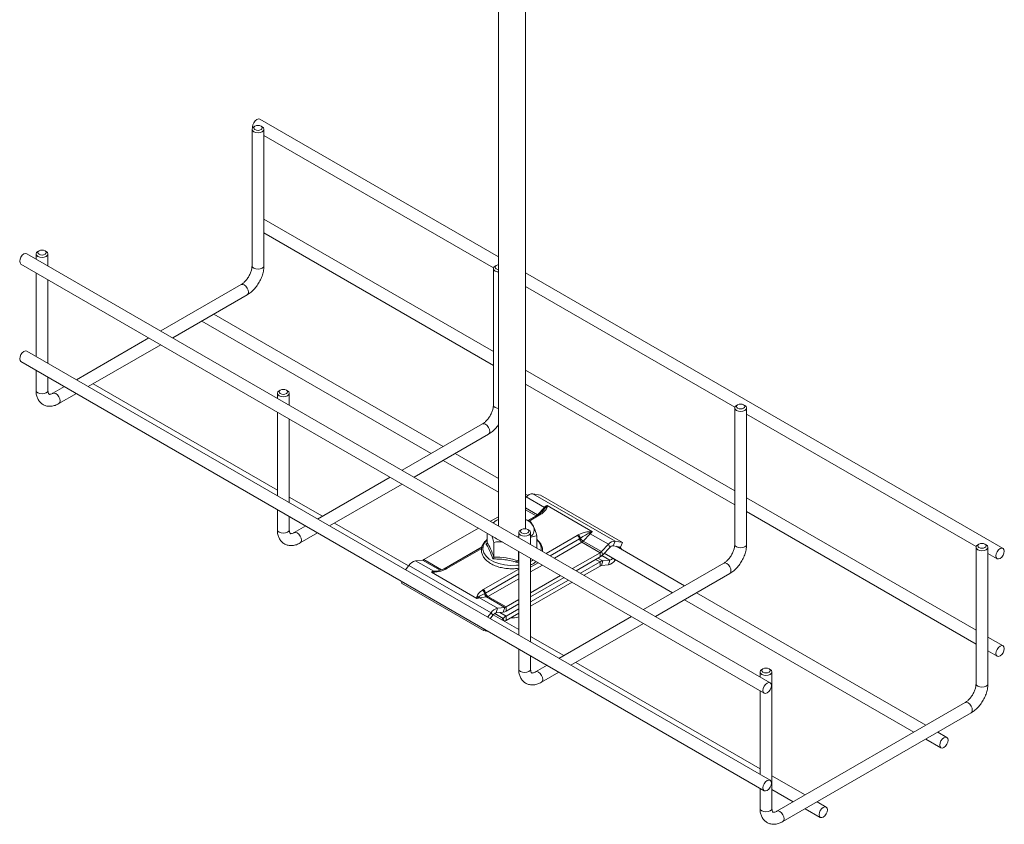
# Model space of a CAD drawing. Header units: millimetres. Extents: x 23 to 823, y -1198 to -144.
# Tile 1 of 5: x 23 to 311, y -1198 to -963. Entities that reach past the tile are written whole.
import ezdxf

# ---------------------------------------------------------------- set-up
doc = ezdxf.new("R2010")
doc.units = ezdxf.units.MM

msp = doc.modelspace()

# ---------------------------------------------------------------- linework, layer by layer
at = {"color": 7, "linetype": 'Continuous', "lineweight": 15}
for p, q in [((162.92, -830.5), (162.92, -1110.82)), ((170.92, -1111.69), (170.92, -833.2)), ((162.92, -1032.03), (93.02, -991.68)), ((90.75, -994.62), (90.75, -1034.61)), ((90.91, -993.91), (90.93, -994.17)), ((91.61, -993.7), (91.26, -993.91)), ((93.74, -993.91), (93.38, -993.7)), ((94.25, -1034.61), (94.25, -994.62)), ((94.25, -996.43), (161.49, -1035.25)), ((161.46, -1059.77), (94.25, -1020.97)), ((94.25, -1025.01), (161.46, -1063.81)), ((242.57, -1156.8), (24.78, -1031.07)), ((27.46, -1031.16), (27.46, -1032.62)), ((28.33, -1030.24), (27.98, -1030.44)), ((30.45, -1030.44), (30.1, -1030.24)), ((30.96, -1034.64), (30.96, -1031.16)), ((23.03, -1034.1), (240.82, -1159.83)), ((161.46, -1035.44), (161.46, -1075.43)), ((162.33, -1034.53), (161.97, -1034.73)), ((27.46, -1036.66), (27.46, -1061.2)), ((310.81, -1117.41), (170.92, -1036.65)), ((30.96, -1063.22), (30.96, -1038.68)), ((87.56, -1040.13), (64.02, -1053.72)), ((170.92, -1040.69), (232.2, -1076.07)), ((67.52, -1055.74), (89.31, -1043.17)), ((146.77, -1087.59), (79.56, -1048.79)), ((76.06, -1050.81), (143.27, -1089.61)), ((60.52, -1055.74), (39.27, -1068.01)), ((42.77, -1070.03), (64.02, -1057.76)), ((242.57, -1185.38), (24.78, -1059.65)), ((23.03, -1062.68), (240.82, -1188.41)), ((27.46, -1065.24), (27.46, -1071.14)), ((30.96, -1071.14), (30.96, -1067.26)), ((232.17, -1100.59), (170.92, -1065.23)), ((35.77, -1070.03), (32.4, -1071.97)), ((98.17, -1100.36), (44.2, -1069.2)), ((170.92, -1069.27), (232.17, -1104.63)), ((34.15, -1075.01), (39.27, -1072.05)), ((98.17, -1071.98), (98.17, -1073.44)), ((99.04, -1071.06), (98.69, -1071.26)), ((101.16, -1071.26), (100.81, -1071.06)), ((101.67, -1075.46), (101.67, -1071.98)), ((233.04, -1075.35), (232.68, -1075.55)), ((235.16, -1075.55), (234.8, -1075.35)), ((98.17, -1077.48), (98.17, -1102.02)), ((232.17, -1076.26), (232.17, -1116.25)), ((235.67, -1116.25), (235.67, -1076.26)), ((235.67, -1078.07), (302.91, -1116.89)), ((101.67, -1104.04), (101.67, -1079.5)), ((158.27, -1080.95), (134.73, -1094.54)), ((138.23, -1096.56), (160.02, -1083.99)), ((162.92, -1096.92), (150.27, -1089.61)), ((146.77, -1091.63), (162.92, -1100.96)), ((131.23, -1096.56), (109.98, -1108.83)), ((113.48, -1110.85), (134.73, -1098.58)), ((171.59, -1101.92), (170.92, -1101.54)), ((173.07, -1101.43), (197.11, -1115.31)), ((173.07, -1101.43), (175.28, -1101.82)), ((175.28, -1101.82), (199.32, -1115.69)), ((111.41, -1108), (101.67, -1102.38)), ((170.92, -1102.55), (171.12, -1102.34)), ((171.12, -1102.34), (176.43, -1105.41)), ((190.52, -1112.55), (177.18, -1104.85)), ((302.88, -1141.41), (235.67, -1102.61)), ((98.17, -1106.06), (98.17, -1111.96)), ((174.84, -1107.39), (171.62, -1109.25)), ((174.37, -1107.55), (176.43, -1105.41)), ((174.83, -1107.39), (174.84, -1107.39)), ((175.99, -1106.42), (175.02, -1107.27)), ((175.61, -1107.26), (175.34, -1107.44)), ((235.67, -1106.65), (302.88, -1145.45)), ((101.67, -1111.96), (101.67, -1108.08)), ((136.62, -1122.56), (114.91, -1110.02)), ((160.59, -1109.47), (162.92, -1108.13)), ((161.44, -1109.96), (162.33, -1109.29)), ((162.33, -1109.29), (162.92, -1108.98)), ((106.48, -1110.85), (103.11, -1112.79)), ((104.86, -1115.83), (109.98, -1112.87)), ((141.13, -1120.7), (157.09, -1111.49)), ((159.67, -1115.77), (159.67, -1112.98)), ((168.88, -1112.8), (168.88, -1114.26)), ((169.75, -1111.88), (169.4, -1112.08)), ((171.87, -1112.08), (171.52, -1111.88)), ((172.38, -1116.28), (172.38, -1112.8)), ((186.04, -1113.61), (186.34, -1113.45)), ((189.86, -1113.16), (187.8, -1115.31)), ((189.54, -1112.54), (190.52, -1112.55)), ((189.86, -1113.16), (195.16, -1116.22)), ((159.3, -1116.12), (159.65, -1115.85)), ((161.61, -1119.95), (161.61, -1115.66)), ((174.17, -1117.31), (174.17, -1113.71)), ((186.94, -1114.49), (186.72, -1114.62)), ((187.41, -1115.63), (192.71, -1118.69)), ((187.8, -1115.31), (193.11, -1118.37)), ((193.11, -1118.37), (195.16, -1116.22)), ((195.56, -1117.13), (195.16, -1116.22)), ((197.11, -1115.31), (196.54, -1116.67)), ((197.11, -1115.31), (199.32, -1115.69)), ((198.74, -1117.06), (199.32, -1115.69)), ((303.75, -1116.17), (303.39, -1116.37)), ((305.87, -1116.37), (305.51, -1116.17)), ((158.14, -1117.03), (147.31, -1123.28)), ((168.86, -1121.08), (168.86, -1118.29)), ((168.88, -1118.3), (168.88, -1142.84)), ((184.63, -1123.35), (192.71, -1118.69)), ((192.71, -1119.91), (192.71, -1118.69)), ((193.11, -1118.37), (193.5, -1119.27)), ((193.5, -1119.27), (195.56, -1117.13)), ((193.91, -1118.85), (213.98, -1130.43)), ((196.54, -1116.67), (198.74, -1117.06)), ((217.48, -1128.41), (197.4, -1116.82)), ((198.74, -1117.28), (198.18, -1116.96)), ((198.58, -1117.5), (198.74, -1117.28)), ((198.74, -1117.28), (199.25, -1117.89)), ((302.88, -1117.08), (302.88, -1157.07)), ((306.38, -1157.07), (306.38, -1117.08)), ((306.38, -1118.89), (309.06, -1120.44)), ((138.68, -1121.07), (140.74, -1120.84)), ((138.68, -1121.07), (143.98, -1124.13)), ((172.38, -1144.86), (172.38, -1120.32)), ((185.69, -1123.96), (192.71, -1119.91)), ((186.97, -1124.7), (192.71, -1121.39)), ((192.71, -1122.61), (192.71, -1121.39)), ((193.5, -1121.11), (193.11, -1122.47)), ((193.11, -1122.47), (195.16, -1122.24)), ((193.5, -1121.11), (195.56, -1120.88)), ((195.16, -1122.24), (195.56, -1120.88)), ((197.11, -1120.9), (197.22, -1120.76)), ((228.98, -1121.78), (205.44, -1135.36)), ((135.75, -1123.71), (136.73, -1122.41)), ((136.73, -1122.41), (160.77, -1136.29)), ((143.32, -1124.4), (156.66, -1132.09)), ((144.3, -1124.4), (143.32, -1124.4)), ((147.08, -1123.4), (144.76, -1124.17)), ((147.07, -1123.4), (147.09, -1123.4)), ((147.81, -1123.33), (147.5, -1123.49)), ((188.03, -1125.31), (192.71, -1122.61)), ((208.94, -1137.38), (230.73, -1124.81)), ((134.52, -1127.62), (134.72, -1127.16)), ((158.57, -1141.5), (134.52, -1127.62)), ((172.38, -1130.42), (181.13, -1125.37)), ((172.38, -1131.65), (182.19, -1125.98)), ((172.38, -1133.12), (183.47, -1126.72)), ((172.38, -1134.35), (184.53, -1127.33)), ((158.23, -1129.68), (158.5, -1129.51)), ((159.19, -1130.51), (158.99, -1130.62)), ((288.19, -1169.23), (220.98, -1130.43)), ((159.47, -1131.66), (157.42, -1131.89)), ((157.42, -1131.89), (162.72, -1134.95)), ((159.47, -1131.66), (164.78, -1134.72)), ((159.87, -1131.52), (165.17, -1134.58)), ((165.17, -1134.58), (168.88, -1132.44)), ((165.17, -1135.81), (168.88, -1133.67)), ((217.48, -1132.46), (284.69, -1171.25)), ((159.79, -1137.59), (160.77, -1136.29)), ((161.35, -1136.99), (160.77, -1136.29)), ((162.72, -1134.95), (162.32, -1136.32)), ((162.32, -1136.32), (164.38, -1136.09)), ((162.72, -1134.95), (164.78, -1134.72)), ((164.38, -1136.09), (164.78, -1134.72)), ((165.17, -1134.58), (165.17, -1135.81)), ((165.17, -1137.28), (168.88, -1135.14)), ((165.17, -1138.51), (168.88, -1136.37)), ((160.56, -1138.03), (161.35, -1136.99)), ((168.88, -1141.18), (161.43, -1136.88)), ((163.97, -1138.35), (164.38, -1137.92)), ((165.17, -1137.28), (165.17, -1138.51)), ((201.94, -1137.38), (180.69, -1149.65)), ((184.19, -1151.67), (205.44, -1139.4)), ((158.57, -1141.5), (158.76, -1141.04)), ((158.57, -1141.5), (160, -1141.75)), ((182.12, -1148.82), (172.38, -1143.2)), ((310.81, -1145.99), (306.38, -1143.43)), ((168.88, -1146.88), (168.88, -1152.78)), ((306.38, -1147.47), (309.06, -1149.02)), ((172.38, -1152.78), (172.38, -1148.9)), ((239.59, -1182), (185.62, -1150.84)), ((177.19, -1151.67), (173.82, -1153.62)), ((175.57, -1156.65), (180.69, -1153.69)), ((239.59, -1153.62), (239.59, -1155.08)), ((240.46, -1152.7), (240.11, -1152.9)), ((242.58, -1152.9), (242.23, -1152.7)), ((243.09, -1193.6), (243.09, -1153.62)), ((239.59, -1159.12), (239.59, -1183.66)), ((299.69, -1162.6), (244.54, -1194.44)), ((246.29, -1197.47), (301.44, -1165.63)), ((294.37, -1172.8), (291.69, -1171.25)), ((288.19, -1173.28), (292.62, -1175.83)), ((252.83, -1189.64), (243.09, -1184.02)), ((239.59, -1187.7), (239.59, -1193.6)), ((243.09, -1188.06), (249.33, -1191.67)), ((252.83, -1193.69), (257.26, -1196.24)), ((259.01, -1193.21), (256.34, -1191.67))]:
    msp.add_line(p, q, dxfattribs=at)
at = {"color": 8, "linetype": 'Continuous', "lineweight": 15}
for p, q in [((170.92, -1105.56), (174.37, -1107.55)), ((170.92, -1106.11), (173.97, -1107.87)), ((175.34, -1107.44), (171.94, -1109.4)), ((174.37, -1107.55), (174.47, -1107.6)), ((171.6, -1109.24), (173.97, -1107.87)), ((173.97, -1107.87), (173.99, -1107.88)), ((176.9, -1118.89), (186.04, -1113.61)), ((186.72, -1114.62), (178.12, -1119.59)), ((187.41, -1115.63), (179.33, -1120.29)), ((147.06, -1123.41), (158.15, -1117.01)), ((158.05, -1117.42), (147.81, -1123.33)), ((140.74, -1120.84), (145.86, -1123.8)), ((141.13, -1120.7), (146.27, -1123.67)), ((172.38, -1121.28), (172.96, -1120.98)), ((174.61, -1121.61), (172.38, -1122.9)), ((172.96, -1120.98), (173.24, -1120.81)), ((192.71, -1121.39), (191.43, -1120.65)), ((193.5, -1121.11), (192.07, -1120.28)), ((195.56, -1120.88), (193.23, -1119.54)), ((196.79, -1120.51), (197.11, -1120.9)), ((143.98, -1124.13), (145.31, -1123.99)), ((158.5, -1129.51), (168.88, -1123.51)), ((168.88, -1124.92), (159.19, -1130.51)), ((175.83, -1122.31), (172.38, -1124.3)), ((168.88, -1126.32), (159.87, -1131.52)), ((164.38, -1137.92), (161.89, -1136.48)), ((165.17, -1137.28), (163.31, -1136.21)), ((164.77, -1138.8), (164.38, -1137.92))]:
    msp.add_line(p, q, dxfattribs=at)
at = {"color": 7, "linetype": 'Continuous', "lineweight": 15, "flags": 128}
for points in [[(93.02, -991.68), (92.62, -991.6), (92.15, -991.77), (91.67, -992.15), (91.27, -992.69), (91, -993.31), (90.91, -993.91)], [(93.74, -993.91), (94.12, -994.24), (94.25, -994.62), (94.12, -995.01), (93.74, -995.34), (93.17, -995.56), (92.5, -995.63), (91.83, -995.56), (91.26, -995.34), (90.88, -995.01), (90.75, -994.62), (90.88, -994.24), (91.26, -993.91), (91.26, -993.91)], [(93.38, -993.7), (92.98, -993.55), (92.5, -993.49), (92.02, -993.55), (91.61, -993.7), (91.34, -993.94), (91.25, -994.21), (91.34, -994.49), (91.61, -994.73), (92.02, -994.88), (92.5, -994.94), (92.98, -994.88), (93.38, -994.73), (93.65, -994.49), (93.75, -994.21), (93.65, -993.94), (93.38, -993.7)], [(24.78, -1031.07), (24.38, -1030.99), (23.91, -1031.16), (23.44, -1031.54), (23.03, -1032.08), (22.77, -1032.7), (22.67, -1033.3), (22.77, -1033.79), (23.03, -1034.1), (23.03, -1034.1)], [(30.45, -1030.44), (30.83, -1030.77), (30.96, -1031.16), (30.83, -1031.54), (30.45, -1031.87), (29.88, -1032.09), (29.21, -1032.17), (28.54, -1032.09), (27.98, -1031.87), (27.6, -1031.54), (27.46, -1031.16), (27.6, -1030.77), (27.98, -1030.44), (27.98, -1030.44)], [(30.1, -1030.24), (29.69, -1030.08), (29.21, -1030.03), (28.73, -1030.08), (28.33, -1030.24), (28.06, -1030.47), (27.96, -1030.75), (28.06, -1031.03), (28.33, -1031.26), (28.73, -1031.42), (29.21, -1031.47), (29.69, -1031.42), (30.1, -1031.26), (30.37, -1031.03), (30.46, -1030.75), (30.37, -1030.47), (30.1, -1030.24)], [(162.92, -1036.44), (162.54, -1036.38), (161.97, -1036.16), (161.59, -1035.83), (161.46, -1035.44), (161.59, -1035.06), (161.97, -1034.73)], [(162.92, -1034.33), (162.73, -1034.37), (162.33, -1034.53), (162.05, -1034.76), (161.96, -1035.04), (162.05, -1035.31), (162.33, -1035.55), (162.73, -1035.7), (162.92, -1035.74)], [(24.78, -1059.65), (24.38, -1059.57), (23.91, -1059.74), (23.44, -1060.12), (23.03, -1060.66), (22.77, -1061.28), (22.67, -1061.88), (22.77, -1062.37), (23.03, -1062.68), (23.03, -1062.68)], [(101.16, -1071.26), (101.54, -1071.59), (101.67, -1071.98), (101.54, -1072.36), (101.16, -1072.69), (100.59, -1072.91), (99.92, -1072.99), (99.25, -1072.91), (98.69, -1072.69), (98.31, -1072.36), (98.17, -1071.98), (98.31, -1071.59), (98.69, -1071.26), (98.69, -1071.26)], [(100.81, -1071.06), (100.4, -1070.9), (99.92, -1070.85), (99.44, -1070.9), (99.04, -1071.06), (98.77, -1071.29), (98.67, -1071.57), (98.77, -1071.85), (99.04, -1072.08), (99.44, -1072.24), (99.92, -1072.29), (100.4, -1072.24), (100.81, -1072.08), (101.08, -1071.85), (101.17, -1071.57), (101.08, -1071.29), (100.81, -1071.06)], [(235.16, -1075.55), (235.54, -1075.88), (235.67, -1076.26), (235.54, -1076.65), (235.16, -1076.98), (234.59, -1077.2), (233.92, -1077.27), (233.25, -1077.2), (232.68, -1076.98), (232.3, -1076.65), (232.17, -1076.26), (232.3, -1075.88), (232.68, -1075.55), (232.68, -1075.55)], [(234.8, -1075.35), (234.4, -1075.19), (233.92, -1075.13), (233.44, -1075.19), (233.04, -1075.35), (232.77, -1075.58), (232.67, -1075.86), (232.77, -1076.13), (233.04, -1076.37), (233.44, -1076.52), (233.92, -1076.58), (234.4, -1076.52), (234.8, -1076.37), (235.07, -1076.13), (235.17, -1075.86), (235.07, -1075.58), (234.8, -1075.35)], [(161.41, -1109.95), (161.76, -1109.65), (162.33, -1109.29)], [(171.87, -1112.08), (172.25, -1112.41), (172.38, -1112.8), (172.25, -1113.18), (171.87, -1113.51), (171.3, -1113.73), (170.63, -1113.81), (169.96, -1113.73), (169.4, -1113.51), (169.02, -1113.18), (168.88, -1112.8), (169.02, -1112.41), (169.4, -1112.08), (169.4, -1112.08)], [(171.52, -1111.88), (171.11, -1111.72), (170.63, -1111.67), (170.16, -1111.72), (169.75, -1111.88), (169.48, -1112.11), (169.38, -1112.39), (169.48, -1112.67), (169.75, -1112.9), (170.16, -1113.06), (170.63, -1113.11), (171.11, -1113.06), (171.52, -1112.9), (171.79, -1112.67), (171.88, -1112.39), (171.79, -1112.11), (171.52, -1111.88)], [(168.53, -1114.05), (168.79, -1113.98), (168.88, -1113.95)], [(305.87, -1116.37), (306.25, -1116.7), (306.38, -1117.08), (306.25, -1117.47), (305.87, -1117.8), (305.3, -1118.02), (304.63, -1118.09), (303.96, -1118.02), (303.39, -1117.8), (303.01, -1117.47), (302.88, -1117.08), (303.01, -1116.7), (303.39, -1116.37), (303.39, -1116.37)], [(305.51, -1116.17), (305.11, -1116.01), (304.63, -1115.95), (304.15, -1116.01), (303.75, -1116.17), (303.48, -1116.4), (303.38, -1116.68), (303.48, -1116.95), (303.75, -1117.19), (304.15, -1117.34), (304.63, -1117.4), (305.11, -1117.34), (305.51, -1117.19), (305.79, -1116.95), (305.88, -1116.68), (305.79, -1116.4), (305.51, -1116.17)], [(308.7, -1119.64), (308.79, -1120.13), (309.06, -1120.44), (309.46, -1120.52), (309.93, -1120.35), (310.41, -1119.97), (310.81, -1119.43), (311.08, -1118.81), (311.17, -1118.21), (311.08, -1117.71), (310.81, -1117.41), (310.41, -1117.33), (309.93, -1117.49), (309.46, -1117.87), (309.06, -1118.42), (308.79, -1119.03), (308.7, -1119.64)], [(168.88, -1121.13), (168.76, -1121.16), (167.48, -1121.34)], [(308.7, -1148.21), (308.79, -1148.71), (309.06, -1149.02), (309.46, -1149.09), (309.93, -1148.93), (310.41, -1148.55), (310.81, -1148.01), (311.08, -1147.39), (311.17, -1146.79), (311.08, -1146.29), (310.81, -1145.99), (310.41, -1145.91), (309.93, -1146.07), (309.46, -1146.45), (309.06, -1147), (308.79, -1147.61), (308.7, -1148.21)], [(242.58, -1152.9), (242.96, -1153.23), (243.09, -1153.62), (242.96, -1154.01), (242.58, -1154.33), (242.01, -1154.55), (241.34, -1154.63), (240.67, -1154.55), (240.11, -1154.33), (239.73, -1154.01), (239.59, -1153.62), (239.73, -1153.23), (240.11, -1152.9), (240.11, -1152.9)], [(242.23, -1152.7), (241.82, -1152.54), (241.34, -1152.49), (240.87, -1152.54), (240.46, -1152.7), (240.19, -1152.93), (240.09, -1153.21), (240.19, -1153.49), (240.46, -1153.72), (240.87, -1153.88), (241.34, -1153.93), (241.82, -1153.88), (242.23, -1153.72), (242.5, -1153.49), (242.59, -1153.21), (242.5, -1152.93), (242.23, -1152.7)], [(242.94, -1157.6), (242.84, -1157.11), (242.57, -1156.8), (242.17, -1156.72), (241.7, -1156.88), (241.22, -1157.27), (240.82, -1157.81), (240.56, -1158.43), (240.46, -1159.03), (240.56, -1159.52), (240.82, -1159.83), (241.22, -1159.91), (241.7, -1159.74), (242.17, -1159.36), (242.57, -1158.82), (242.84, -1158.2), (242.94, -1157.6)], [(292.26, -1175.03), (292.35, -1175.52), (292.62, -1175.83), (293.02, -1175.91), (293.49, -1175.75), (293.97, -1175.36), (294.37, -1174.82), (294.64, -1174.2), (294.73, -1173.6), (294.64, -1173.11), (294.37, -1172.8), (293.97, -1172.72), (293.49, -1172.89), (293.02, -1173.27), (292.62, -1173.81), (292.35, -1174.43), (292.26, -1175.03)], [(242.94, -1186.18), (242.84, -1185.69), (242.57, -1185.38), (242.17, -1185.3), (241.7, -1185.46), (241.22, -1185.85), (240.82, -1186.39), (240.56, -1187.01), (240.46, -1187.61), (240.56, -1188.1), (240.82, -1188.41), (241.22, -1188.49), (241.7, -1188.32), (242.17, -1187.94), (242.57, -1187.4), (242.84, -1186.78), (242.94, -1186.18)], [(259.38, -1194.01), (259.28, -1193.52), (259.01, -1193.21), (258.61, -1193.13), (258.14, -1193.3), (257.66, -1193.68), (257.26, -1194.22), (257, -1194.84), (256.9, -1195.44), (257, -1195.93), (257.26, -1196.24), (257.66, -1196.32), (258.14, -1196.16), (258.61, -1195.77), (259.01, -1195.23), (259.28, -1194.61), (259.38, -1194.01)]]:
    msp.add_lwpolyline(points, dxfattribs=at)
at = {"color": 8, "linetype": 'Continuous', "lineweight": 15, "flags": 128}
for points in [[(90.75, -1034.61), (90.88, -1034.99), (91.26, -1035.32), (91.83, -1035.54), (92.5, -1035.62), (93.17, -1035.54), (93.74, -1035.32), (94.12, -1034.99), (94.25, -1034.61)], [(87.56, -1040.13), (87.96, -1040.06), (88.43, -1040.22), (88.91, -1040.6), (89.31, -1041.14), (89.58, -1041.76), (89.67, -1042.36), (89.58, -1042.86), (89.31, -1043.17), (89.31, -1043.17)], [(30.96, -1071.14), (30.83, -1071.53), (30.45, -1071.86), (29.88, -1072.08), (29.21, -1072.15), (28.54, -1072.08), (27.98, -1071.86), (27.6, -1071.53), (27.46, -1071.14), (27.46, -1071.14)], [(32.4, -1071.97), (32.8, -1071.9), (33.28, -1072.06), (33.75, -1072.44), (34.15, -1072.98), (34.42, -1073.6), (34.52, -1074.2), (34.42, -1074.7), (34.15, -1075.01), (34.15, -1075.01)], [(161.46, -1075.43), (161.59, -1075.81), (161.97, -1076.14), (162.54, -1076.36), (162.92, -1076.42)], [(158.27, -1080.95), (158.67, -1080.88), (159.14, -1081.04), (159.62, -1081.42), (160.02, -1081.97), (160.29, -1082.58), (160.38, -1083.18), (160.29, -1083.68), (160.02, -1083.99), (160.02, -1083.99)], [(101.67, -1111.96), (101.54, -1112.35), (101.16, -1112.68), (100.59, -1112.9), (99.92, -1112.97), (99.25, -1112.9), (98.69, -1112.68), (98.31, -1112.35), (98.17, -1111.96)], [(103.11, -1112.79), (103.52, -1112.72), (103.99, -1112.88), (104.46, -1113.26), (104.86, -1113.8), (105.13, -1114.42), (105.23, -1115.02), (105.13, -1115.52), (104.86, -1115.83), (104.86, -1115.83)], [(159.67, -1114.88), (158.95, -1115.72), (158.48, -1116.72), (158.39, -1117.75), (158.67, -1118.77), (159.31, -1119.73), (160.28, -1120.59), (161.55, -1121.32), (163.04, -1121.89), (164.71, -1122.25), (166.47, -1122.42), (168.26, -1122.36), (168.88, -1122.29)], [(232.17, -1116.25), (232.3, -1116.64), (232.68, -1116.96), (233.25, -1117.18), (233.92, -1117.26), (234.59, -1117.18), (235.16, -1116.96), (235.54, -1116.64), (235.67, -1116.25)], [(228.98, -1121.78), (229.38, -1121.7), (229.85, -1121.86), (230.33, -1122.24), (230.73, -1122.79), (231, -1123.4), (231.09, -1124.01), (231, -1124.5), (230.73, -1124.81), (230.73, -1124.81)], [(172.38, -1152.78), (172.25, -1153.17), (171.87, -1153.5), (171.3, -1153.72), (170.63, -1153.79), (169.96, -1153.72), (169.4, -1153.5), (169.02, -1153.17), (168.88, -1152.78), (168.88, -1152.78)], [(173.83, -1153.62), (174.23, -1153.54), (174.7, -1153.7), (175.17, -1154.08), (175.57, -1154.63), (175.84, -1155.24), (175.94, -1155.85), (175.84, -1156.34), (175.57, -1156.65), (175.57, -1156.65)], [(302.88, -1157.07), (303.01, -1157.46), (303.39, -1157.78), (303.96, -1158), (304.63, -1158.08), (305.3, -1158), (305.87, -1157.78), (306.25, -1157.46), (306.38, -1157.07)], [(299.69, -1162.6), (300.09, -1162.52), (300.56, -1162.68), (301.04, -1163.06), (301.44, -1163.61), (301.71, -1164.22), (301.8, -1164.83), (301.71, -1165.32), (301.44, -1165.63), (301.44, -1165.63)], [(243.09, -1193.6), (242.96, -1193.99), (242.58, -1194.32), (242.01, -1194.54), (241.34, -1194.61), (240.67, -1194.54), (240.11, -1194.32), (239.73, -1193.99), (239.59, -1193.6), (239.59, -1193.6)], [(244.54, -1194.44), (244.94, -1194.36), (245.41, -1194.52), (245.88, -1194.9), (246.29, -1195.45), (246.55, -1196.06), (246.65, -1196.67), (246.55, -1197.16), (246.29, -1197.47), (246.28, -1197.47)]]:
    msp.add_lwpolyline(points, dxfattribs=at)
at = {"color": 7, "linetype": 'Continuous', "lineweight": 15}
for centre, radius, start, end in [((173, -1103.82), 2.39, 88.2389, 141.7413), ((179.15, -1107.98), 3.75, 122.8645, 136.6235), ((173.04, -1106.31), 1.82, 300.671, 316.771), ((176.97, -1104.5), 1.06, 238.8559, 253.7372), ((177.15, -1106.56), 1.15, 87.872, 114.3981), ((169.36, -1113.07), 4.38, 28.7242, 69.1087), ((170.89, -1111.95), 2.52, 306.5626, 23.0468), ((185.24, -1114.78), 1.73, 9.9249, 50.4178), ((179.34, -1113.44), 10.24, 2.683, 5.0171), ((191.04, -1111.16), 2.32, 230.7471, 239.56), ((192.58, -1115.73), 3.75, 122.8645, 136.6235), ((165.41, -1109.32), 6.11, 231.42, 248.5853), ((185.19, -1114.93), 1.57, 11.3226, 57.0667), ((188.26, -1114.31), 1.57, 191.3233, 237.0654), ((189.26, -1112.9), 2.81, 214.2794, 238.7786), ((186.48, -1114.06), 1.82, 300.671, 316.771), ((197.04, -1117.7), 2.39, 88.2389, 141.7413), ((191.78, -1117.12), 1.82, 300.671, 316.771), ((190.86, -1116.78), 3.64, 300.6692, 316.7729), ((196.5, -1117.87), 1.19, 88.2387, 141.7414), ((139.35, -1124.13), 3.13, 102.3581, 146.7351), ((140.6, -1119.82), 1.03, 277.6895, 301.1777), ((193.78, -1123.16), 2.07, 97.6893, 121.1785), ((194.49, -1119.18), 3.13, 282.3581, 326.735), ((195.25, -1119.4), 1.51, 282.0008, 322.7696), ((144.24, -1126.1), 1.98, 97.3816, 118.4256), ((144.3, -1123.59), 0.629, 239.3964, 267.5152), ((143.53, -1124.43), 0.771, 2.0268, 15.6278), ((193.25, -1123.5), 1.04, 97.6906, 121.1772), ((157.58, -1130.97), 1.45, 13.9836, 63.2065), ((157.65, -1130.82), 1.57, 11.3226, 57.0667), ((160.12, -1130.73), 1.14, 174.8973, 235.5379), ((160.72, -1130.21), 1.57, 191.3233, 237.0654), ((156.62, -1132.72), 1.2, 62.5468, 88.3664), ((157.67, -1133.86), 1.98, 97.3816, 118.4256), ((157.86, -1131.15), 0.857, 216.4958, 239.3381), ((159.34, -1130.64), 1.03, 277.6895, 301.1777), ((163.39, -1138.01), 3.13, 102.3581, 146.7351), ((162.66, -1137.85), 1.57, 102.3583, 146.7349), ((164.1, -1134.04), 2.07, 277.6882, 301.1796), ((164.64, -1133.7), 1.03, 277.6895, 301.1777), ((167.03, -1140.41), 3.64, 120.6703, 136.7718), ((166.1, -1140.07), 1.82, 120.6708, 136.7717), ((166.95, -1131.38), 6.39, 265.7804, 287.6275)]:
    msp.add_arc(centre, radius, start, end, dxfattribs=at)
at = {"color": 8, "linetype": 'Continuous', "lineweight": 15}
for centre, radius, start, end in [((175.05, -1107.85), 0.507, 54.6351, 114.0524), ((175.32, -1107.75), 0.57, 59.7131, 122.3983), ((171.97, -1117.57), 3.48, 352.4734, 50.6364), ((147.22, -1123.8), 0.427, 47.5017, 107.6137), ((147.51, -1123.74), 0.503, 54.5244, 115.4057)]:
    msp.add_arc(centre, radius, start, end, dxfattribs=at)
at = {"color": 7, "linetype": 'Continuous', "lineweight": 15}
for centre, major_axis, ratio, start_param, end_param in [((173.17, -1107.11), (3.98, 1.97), 0.31221, 5.211353, 6.093131), ((173.17, -1107.93), (3.55, 2.75), 0.168682, 5.389667, 5.436399), ((186.6, -1114.87), (3.98, 1.97), 0.31221, 0.601059, 1.482838), ((186.6, -1115.68), (3.55, 2.75), 0.168682, 0.46448, 1.346258), ((147.24, -1122.08), (3.98, 1.97), 0.31221, 3.742652, 4.62443), ((147.24, -1122.89), (3.58, 1.2), 0.16391, 3.790222, 3.960534), ((160.68, -1129.83), (3.98, 1.97), 0.31221, 2.06976, 2.951539), ((160.68, -1130.65), (3.58, 1.2), 0.16391, 2.008183, 2.889961)]:
    msp.add_ellipse(centre, major_axis=major_axis, ratio=ratio, start_param=start_param, end_param=end_param, dxfattribs=at)
at = {"color": 8, "linetype": 'Continuous', "lineweight": 15}
for centre, major_axis, ratio, start_param, end_param in [((173.17, -1107.93), (3.55, 2.75), 0.168682, 5.436399, 5.956552), ((147.24, -1122.89), (3.58, 1.2), 0.16391, 3.681075, 3.790222)]:
    msp.add_ellipse(centre, major_axis=major_axis, ratio=ratio, start_param=start_param, end_param=end_param, dxfattribs=at)
at = {"color": 7, "linetype": 'Continuous', "lineweight": 15}
for points, knots in [([(90.75, -1034.61), (90.74, -1034.74), (90.73, -1035.14), (90.58, -1035.93), (90.22, -1036.94), (89.7, -1037.95), (89.04, -1038.87), (88.32, -1039.61), (87.82, -1039.98), (87.59, -1040.12), (87.56, -1040.13)], [0, 0, 0, 0, 0.07685, 0.22511, 0.376717, 0.531003, 0.686153, 0.839783, 0.980159, 1, 1, 1, 1]), ([(89.31, -1043.17), (89.52, -1043.03), (90.13, -1042.66), (91.07, -1041.84), (92.06, -1040.7), (92.91, -1039.41), (93.58, -1038.01), (94.04, -1036.57), (94.23, -1035.43), (94.24, -1034.78), (94.25, -1034.61)], [0, 0, 0, 0, 0.079686, 0.223874, 0.367527, 0.510687, 0.653977, 0.798215, 0.944403, 1, 1, 1, 1]), ([(27.46, -1071.14), (27.47, -1071.39), (27.49, -1072.07), (27.72, -1073.07), (28.2, -1074.07), (28.91, -1074.91), (29.82, -1075.5), (30.88, -1075.8), (31.97, -1075.81), (33.07, -1075.56), (33.79, -1075.19), (34.15, -1075.01)], [0, 0, 0, 0, 0.073848, 0.195941, 0.311011, 0.420836, 0.539078, 0.652203, 0.764255, 0.880501, 1, 1, 1, 1]), ([(32.4, -1071.97), (32.29, -1072.03), (31.98, -1072.2), (31.56, -1072.31), (31.31, -1072.28), (31.27, -1072.26), (31.18, -1072.19), (31.03, -1071.86), (30.97, -1071.44), (30.96, -1071.18), (30.96, -1071.14)], [0, 0, 0, 0, 0.077631, 0.224148, 0.373317, 0.536679, 0.697353, 0.839652, 0.979437, 1, 1, 1, 1]), ([(161.46, -1075.43), (161.46, -1075.56), (161.44, -1075.96), (161.29, -1076.75), (160.94, -1077.76), (160.41, -1078.77), (159.75, -1079.69), (159.04, -1080.43), (158.53, -1080.8), (158.3, -1080.94), (158.27, -1080.95)], [0, 0, 0, 0, 0.07685, 0.22511, 0.376717, 0.531003, 0.686153, 0.839783, 0.980159, 1, 1, 1, 1]), ([(160.02, -1083.99), (160.23, -1083.85), (160.84, -1083.48), (161.77, -1082.66), (162.53, -1081.84), (162.87, -1081.32), (162.92, -1081.23)], [0, 0, 0, 0, 0.200886, 0.564379, 0.926524, 1, 1, 1, 1]), ([(176.68, -1105.52), (176.8, -1105.33), (176.94, -1105.12), (177.08, -1104.92), (177.11, -1104.87), (177.12, -1104.85), (177.12, -1104.84), (177.12, -1104.83), (177.12, -1104.83), (177.12, -1104.83)], [0, 0, 0, 0, 0.761639, 0.877725, 0.949706, 0.984114, 0.991538, 0.997387, 1, 1, 1, 1]), ([(177.12, -1104.83), (177.12, -1104.83), (177.12, -1104.83), (177.14, -1104.83), (177.16, -1104.84), (177.18, -1104.84), (177.18, -1104.85)], [0, 0, 0, 0, 0.100417, 0.258771, 0.597897, 1, 1, 1, 1]), ([(177.18, -1104.85), (177.18, -1104.85), (177.19, -1104.87), (177.23, -1105.05), (177.21, -1105.24), (177.19, -1105.41)], [0, 0, 0, 0, 0.005852, 0.088568, 1, 1, 1, 1]), ([(175.1, -1107.21), (175.08, -1107.23), (175.01, -1107.29), (174.89, -1107.35), (174.83, -1107.38)], [0, 0, 0, 0, 0.428297, 1, 1, 1, 1]), ([(162.33, -1109.29), (162.44, -1109.21), (162.64, -1109.09), (162.84, -1109.04), (162.92, -1109.02)], [0, 0, 0, 0, 0.5777394, 1, 1, 1, 1]), ([(170.92, -1109.01), (171.09, -1109.05), (171.54, -1109.17), (171.96, -1109.39), (172.23, -1109.53)], [0, 0, 0, 0, 0.371408, 1, 1, 1, 1]), ([(172.23, -1109.53), (172.37, -1109.67), (172.64, -1109.94), (172.97, -1110.49), (173.16, -1110.88), (173.2, -1110.97)], [0, 0, 0, 0, 0.4347946, 0.8798503, 1, 1, 1, 1]), ([(98.17, -1111.96), (98.18, -1112.22), (98.2, -1112.89), (98.43, -1113.89), (98.91, -1114.89), (99.62, -1115.73), (100.53, -1116.32), (101.59, -1116.62), (102.68, -1116.63), (103.78, -1116.38), (104.5, -1116.01), (104.86, -1115.83)], [0, 0, 0, 0, 0.073848, 0.195941, 0.311012, 0.420836, 0.539078, 0.652203, 0.764255, 0.880501, 1, 1, 1, 1]), ([(103.11, -1112.79), (103.01, -1112.85), (102.69, -1113.02), (102.27, -1113.13), (102.02, -1113.1), (101.99, -1113.08), (101.89, -1113.01), (101.74, -1112.68), (101.68, -1112.26), (101.67, -1112), (101.67, -1111.96)], [0, 0, 0, 0, 0.077631, 0.224148, 0.373317, 0.536679, 0.697354, 0.839652, 0.979437, 1, 1, 1, 1]), ([(173.2, -1110.97), (173.46, -1111.6), (173.79, -1112.42), (174.1, -1113.47), (174.17, -1113.71)], [0, 0, 0, 0, 0.769005, 1, 1, 1, 1]), ([(190.55, -1112.59), (190.55, -1112.59), (190.54, -1112.58), (190.53, -1112.58), (190.49, -1112.59), (190.33, -1112.63), (190.02, -1112.75), (189.73, -1112.88), (189.57, -1112.96)], [0, 0, 0, 0, 0.00591, 0.013791, 0.034189, 0.124186, 0.481074, 1, 1, 1, 1]), ([(190.52, -1112.55), (190.53, -1112.55), (190.54, -1112.56), (190.55, -1112.57), (190.55, -1112.58), (190.55, -1112.59), (190.55, -1112.59)], [0, 0, 0, 0, 0.455836, 0.774765, 0.899687, 1, 1, 1, 1]), ([(159.67, -1114.76), (159.36, -1115.05), (158.74, -1115.64), (158.17, -1116.66), (157.92, -1117.72), (158.02, -1118.78), (158.42, -1119.78), (159.11, -1120.7), (160.06, -1121.53), (161.27, -1122.24), (162.68, -1122.79), (164.25, -1123.18), (165.9, -1123.39), (167.47, -1123.42), (168.45, -1123.3), (168.88, -1123.25)], [0, 0, 0, 0, 0.080477, 0.1602, 0.2378, 0.313092, 0.387661, 0.463245, 0.540893, 0.620032, 0.699668, 0.779203, 0.85859, 0.937899, 1, 1, 1, 1]), ([(159.3, -1116.12), (159.3, -1116.12), (159.35, -1116.11), (159.45, -1116.08), (159.57, -1116), (159.66, -1115.9), (159.67, -1115.81), (159.67, -1115.77)], [0, 0, 0, 0, 0.006834, 0.267581, 0.52863, 0.763834, 1, 1, 1, 1]), ([(161.34, -1120.52), (161.26, -1120.3), (160.86, -1119.19), (160.19, -1117.55), (159.57, -1116.56), (159.3, -1116.12)], [0, 0, 0, 0, 0.120963, 0.606827, 1, 1, 1, 1]), ([(159.67, -1115.77), (159.99, -1116.32), (160.64, -1117.43), (161.29, -1119.1), (161.61, -1119.95)], [0, 0, 0, 0, 0.4921708, 1, 1, 1, 1]), ([(161.61, -1115.66), (161.48, -1115.2), (161.27, -1114.49), (161.05, -1113.93), (160.97, -1113.73)], [0, 0, 0, 0, 0.650836, 1, 1, 1, 1]), ([(164.12, -1115.55), (163.55, -1115.52), (162.68, -1115.46), (161.88, -1115.61), (161.61, -1115.66)], [0, 0, 0, 0, 0.667893, 1, 1, 1, 1]), ([(172.38, -1114.24), (172.93, -1114.03), (173.54, -1113.79), (174.11, -1113.72), (174.17, -1113.71)], [0, 0, 0, 0, 0.89267, 1, 1, 1, 1]), ([(175.82, -1118.26), (175.84, -1118.03), (175.9, -1117.46), (175.61, -1116.55), (175.06, -1115.59), (174.47, -1115.04), (174.17, -1114.76)], [0, 0, 0, 0, 0.180048, 0.450762, 0.72234, 1, 1, 1, 1]), ([(232.17, -1116.25), (232.17, -1116.38), (232.15, -1116.78), (232, -1117.57), (231.65, -1118.58), (231.12, -1119.59), (230.46, -1120.51), (229.75, -1121.25), (229.24, -1121.62), (229.01, -1121.76), (228.98, -1121.78)], [0, 0, 0, 0, 0.07685, 0.22511, 0.376717, 0.531003, 0.686153, 0.839783, 0.980159, 1, 1, 1, 1]), ([(230.73, -1124.81), (230.95, -1124.67), (231.55, -1124.3), (232.49, -1123.48), (233.48, -1122.34), (234.33, -1121.05), (235, -1119.65), (235.46, -1118.21), (235.65, -1117.07), (235.67, -1116.43), (235.67, -1116.25)], [0, 0, 0, 0, 0.079686, 0.223874, 0.367527, 0.510687, 0.653977, 0.798215, 0.944403, 1, 1, 1, 1]), ([(161.61, -1119.95), (161.61, -1120), (161.6, -1120.09), (161.54, -1120.24), (161.45, -1120.39), (161.38, -1120.48), (161.34, -1120.52), (161.34, -1120.52)], [0, 0, 0, 0, 0.236168, 0.471379, 0.732422, 0.993153, 1, 1, 1, 1]), ([(168.97, -1121.7), (168.66, -1121.61), (167.75, -1121.33), (166.21, -1120.94), (164.46, -1120.66), (162.83, -1120.53), (161.84, -1120.52), (161.34, -1120.52)], [0, 0, 0, 0, 0.120865, 0.36278, 0.606919, 0.802961, 1, 1, 1, 1]), ([(161.61, -1119.95), (162.8, -1120), (165.22, -1120.09), (167.64, -1120.74), (168.86, -1121.08)], [0, 0, 0, 0, 0.49217, 1, 1, 1, 1]), ([(168.86, -1121.08), (168.87, -1121.12), (168.87, -1121.2), (168.88, -1121.28), (168.88, -1121.32)], [0, 0, 0, 0, 0.616157, 1, 1, 1, 1]), ([(172.38, -1122.28), (172.63, -1122.16), (173.12, -1121.92), (173.67, -1121.58), (173.93, -1121.35), (174.02, -1121.26)], [0, 0, 0, 0, 0.41147, 0.793511, 1, 1, 1, 1]), ([(143.29, -1124.36), (143.29, -1124.36), (143.3, -1124.36), (143.31, -1124.36), (143.35, -1124.36), (143.51, -1124.33), (143.83, -1124.26), (144.11, -1124.24), (144.28, -1124.22)], [0, 0, 0, 0, 0.00591, 0.013791, 0.034179, 0.124188, 0.481062, 1, 1, 1, 1]), ([(143.32, -1124.4), (143.32, -1124.39), (143.3, -1124.38), (143.29, -1124.37), (143.29, -1124.36), (143.29, -1124.36), (143.29, -1124.36)], [0, 0, 0, 0, 0.455896, 0.774766, 0.899549, 1, 1, 1, 1]), ([(147.29, -1123.28), (147.24, -1123.31), (147.18, -1123.35), (147.1, -1123.39), (147.09, -1123.39)], [0, 0, 0, 0, 0.825357, 1, 1, 1, 1]), ([(156.66, -1132.09), (156.66, -1132.09), (156.65, -1132.08), (156.61, -1131.89), (156.63, -1131.7), (156.65, -1131.53)], [0, 0, 0, 0, 0.005852, 0.088576, 1, 1, 1, 1]), ([(156.73, -1132.11), (156.73, -1132.11), (156.72, -1132.11), (156.7, -1132.11), (156.68, -1132.11), (156.67, -1132.1), (156.66, -1132.09)], [0, 0, 0, 0, 0.100284, 0.258786, 0.597905, 1, 1, 1, 1]), ([(157.17, -1131.66), (157.05, -1131.76), (156.91, -1131.87), (156.76, -1132.04), (156.73, -1132.08), (156.72, -1132.1), (156.72, -1132.11), (156.73, -1132.11), (156.73, -1132.11), (156.73, -1132.11)], [0, 0, 0, 0, 0.76164, 0.877731, 0.949706, 0.984114, 0.99153, 0.997388, 1, 1, 1, 1]), ([(168.88, -1152.78), (168.89, -1153.04), (168.91, -1153.71), (169.14, -1154.71), (169.62, -1155.71), (170.33, -1156.55), (171.24, -1157.14), (172.3, -1157.44), (173.39, -1157.45), (174.49, -1157.2), (175.21, -1156.83), (175.57, -1156.65)], [0, 0, 0, 0, 0.073848, 0.195941, 0.311011, 0.420836, 0.539078, 0.652203, 0.764255, 0.880501, 1, 1, 1, 1]), ([(173.82, -1153.62), (173.72, -1153.67), (173.4, -1153.84), (172.98, -1153.95), (172.73, -1153.93), (172.7, -1153.9), (172.6, -1153.83), (172.45, -1153.5), (172.39, -1153.08), (172.38, -1152.82), (172.38, -1152.78)], [0, 0, 0, 0, 0.077631, 0.224148, 0.373318, 0.536678, 0.697353, 0.839652, 0.979437, 1, 1, 1, 1]), ([(302.88, -1157.07), (302.88, -1157.2), (302.86, -1157.6), (302.71, -1158.39), (302.36, -1159.4), (301.83, -1160.41), (301.17, -1161.33), (300.46, -1162.07), (299.96, -1162.44), (299.72, -1162.58), (299.69, -1162.6)], [0, 0, 0, 0, 0.07685, 0.2251098, 0.376717, 0.5310032, 0.6861531, 0.8397829, 0.9801594, 1, 1, 1, 1]), ([(301.44, -1165.63), (301.66, -1165.49), (302.26, -1165.12), (303.2, -1164.3), (304.2, -1163.16), (305.04, -1161.87), (305.71, -1160.47), (306.17, -1159.03), (306.36, -1157.89), (306.38, -1157.25), (306.38, -1157.07)], [0, 0, 0, 0, 0.079686, 0.223874, 0.367527, 0.510687, 0.653977, 0.798215, 0.944403, 1, 1, 1, 1]), ([(239.59, -1193.6), (239.6, -1193.86), (239.62, -1194.53), (239.85, -1195.53), (240.33, -1196.54), (241.04, -1197.37), (241.95, -1197.96), (243.01, -1198.26), (244.1, -1198.27), (245.21, -1198.02), (245.92, -1197.65), (246.29, -1197.47)], [0, 0, 0, 0, 0.073848, 0.195941, 0.311011, 0.420836, 0.539078, 0.652203, 0.764255, 0.880501, 1, 1, 1, 1]), ([(244.54, -1194.44), (244.43, -1194.49), (244.11, -1194.66), (243.69, -1194.77), (243.44, -1194.75), (243.41, -1194.72), (243.31, -1194.65), (243.16, -1194.32), (243.1, -1193.9), (243.09, -1193.64), (243.09, -1193.6)], [0, 0, 0, 0, 0.077632, 0.2241475, 0.3733173, 0.5366797, 0.6973531, 0.8396519, 0.9794375, 1, 1, 1, 1])]:
    msp.add_open_spline(points, degree=3, knots=knots, dxfattribs=at)

doc.saveas('drawing.dxf')
